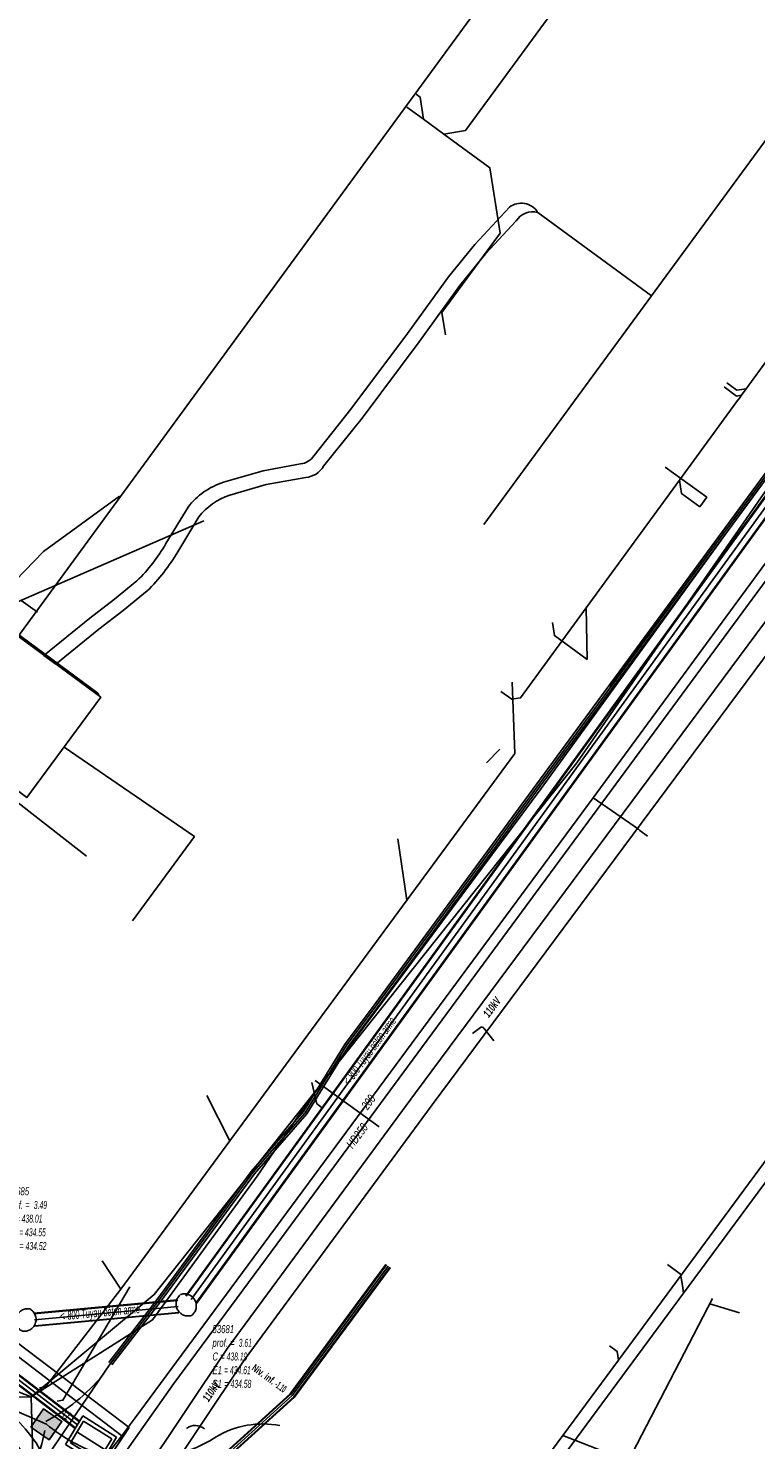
# Model space of a CAD drawing. Header units: metres. Extents: x 2695563 to 2696938, y 1260544 to 1262032.
# Tile 107 of 256: x 2696288 to 2696334, y 1261152 to 1261241. Entities that reach past the tile are written whole.
import ezdxf

# ---------------------------------------------------------------- set-up
doc = ezdxf.new("R2010")
doc.units = ezdxf.units.M
doc.header["$LTSCALE"] = 100
doc.linetypes.add('AUSGEZOGEN', pattern=[0])
doc.linetypes.add('STRICHLINIE2_S3', pattern=[0.25, 0.15, -0.1])
for name, color, linetype in [('Eau portable_Cadastre des conduites_Conduite', 171, 'AUSGEZOGEN'), ('Eau potable_Cadastre des conduites_Conduite_Texte', 171, 'AUSGEZOGEN'), ('EU_Cadastre des conduites', 24, 'AUSGEZOGEN'), ('EU_Cadastre des conduites – Texte', 7, 'AUSGEZOGEN'), ('EU_Cadastre des conduites_Regard normalisé – Texte', 24, 'AUSGEZOGEN'), ('EU_Cadastre des conduites_Regard – Ligne de détail', 24, 'AUSGEZOGEN'), ('EU_Cadastre des conduites_Regard – Polygone de détail', 24, 'AUSGEZOGEN'), ('EU_Cadastre des conduites_Texte entrée-sortie', 24, 'AUSGEZOGEN'), ('Gaz_Cadastre des conduites_Conduite', 32, 'AUSGEZOGEN'), ('Gaz_Cadastre des conduites_Conduite_Texte', 32, 'AUSGEZOGEN'), ('Réseau électrique_Cadastre des conduite_Bord du tracé', 1, 'AUSGEZOGEN'), ('Réseau électrique_Cadastre des conduite_Tronçon de tracé', 1, 'AUSGEZOGEN'), ('Réseau électrique_Cadastre des conduite_Tronçon de tracé_Texte', 1, 'AUSGEZOGEN'), ('Réseau électrique_Cadastre des conduites_Ouvrage_Surface-Ligne-Point', 1, 'AUSGEZOGEN'), ('Réseau électrique_Point altimétrique_Texte', 7, 'AUSGEZOGEN'), ('TV_Cadastre des conduites_CONDUITE', 92, 'AUSGEZOGEN'), ('Télécommunications_SW_Cadastre des conduites_Bord du tracé', 94, 'AUSGEZOGEN'), ('Télécommunications_SW_Cadastre des conduites_Ouvrage', 94, 'AUSGEZOGEN')]:
    doc.layers.add(name, color=color, linetype=linetype)
doc.styles.add('ARIAL', font='arial.ttf')
doc.styles.add('ARIALNARROW', font='ARIALN.TTF')
pattern_1 = [(0, (2708005, 1273150), (6075, 6075), [6075, -6075]), (90, (2708005, 1273150), (-6075, 6075), [6075, -6075])]

# ---------------------------------------------------------------- blocks, each defined once
blk = doc.blocks.new('COMPLEXOBJECT_1506')
at = {"layer": 'EU_Cadastre des conduites_Regard – Polygone de détail', "color": 24, "linetype": 'STRICHLINIE2_S3', "transparency": 33554687}
for centre, radius, start, end in [((6286.729, 11160.021), 0.747, 79.67683, 162.62796), ((6286.515, 11160.094), 0.748, 338.98881, 62.25825), ((6286.726, 11160.021), 0.744, 162.55055, 243.51954), ((6286.516, 11160.091), 0.746, 260.61363, 339.19206)]:
    blk.add_arc(centre, radius, start, end, dxfattribs=at)
blk = doc.blocks.new('COMPLEXOBJECT_1507')
at = {"layer": 'EU_Cadastre des conduites_Regard – Polygone de détail', "color": 24, "linetype": 'STRICHLINIE2_S3', "transparency": 33554687}
blk.add_line((6296.374, 11161.671), (6296.374, 11161.667), dxfattribs=at)
for centre, radius, start, end in [((6296.837, 11161.07), 0.756, 127.79042, 208.83478), ((6296.602, 11160.946), 0.76, 27.94863, 107.41938), ((6296.603, 11160.946), 0.759, 307.68189, 28.02231), ((6296.841, 11161.07), 0.759, 208.71338, 287.32985)]:
    blk.add_arc(centre, radius, start, end, dxfattribs=at)
blk = doc.blocks.new('COMPLEXOBJECT_1638')
at = {"layer": 'Réseau électrique_Cadastre des conduite_Bord du tracé', "color": 1, "linetype": 'AUSGEZOGEN', "transparency": 33554687}
for points in [[(6284.21, 11155.411), (6274.369, 11162.933), (6267.059, 11168.237), (6266.266, 11168.812), (6264.962, 11169.745), (6264.351, 11168.892)], [(6264.351, 11168.892), (6265.652, 11167.96), (6266.412, 11167.409), (6273.742, 11162.091), (6283.513, 11154.622)], [(6289.163, 11148.319), (6291.07, 11146.929), (6291.689, 11147.777), (6289.891, 11149.088)]]:
    blk.add_lwpolyline(points, dxfattribs=at)
for centre, radius, start, end in [((6275.705, 11143.994), 14.236, 35.7164, 53.31629), ((6275.273, 11143.549), 13.802, 35.69782, 53.34536), ((6296.537, 11157.075), 11.448, 208.55688, 229.89831), ((6297.109, 11157.663), 11.209, 208.55814, 229.91196)]:
    blk.add_arc(centre, radius, start, end, dxfattribs=at)
blk = doc.blocks.new('COMPLEXOBJECT_1780')
at = {"layer": 'Réseau électrique_Cadastre des conduite_Bord du tracé', "color": 1, "linetype": 'AUSGEZOGEN', "transparency": 33554687}
for p, q in [((6318.876, 11229.918), (6318.865, 11229.932)), ((6296.841, 11211.334), (6295.447, 11209.023)), ((6296.189, 11208.511), (6297.513, 11210.706))]:
    blk.add_line(p, q, dxfattribs=at)
for points in [[(6317.095, 11230.249), (6314.911, 11227.882), (6313.261, 11225.862), (6310.678, 11222.283), (6307.104, 11217.497), (6304.779, 11214.588)], [(6305.385, 11213.906), (6307.816, 11216.947), (6311.404, 11221.751), (6313.975, 11225.314), (6315.591, 11227.292), (6317.513, 11229.375)], [(6303.925, 11214.057), (6301.564, 11213.622), (6299.073, 11212.901)], [(6299.467, 11212.079), (6301.772, 11212.746), (6304.255, 11213.203)], [(6293.615, 11206.675), (6292.202, 11205.514), (6290.654, 11204.332), (6287.762, 11201.967), (6288.513, 11201.414)], [(6288.513, 11201.414), (6291.212, 11203.626), (6292.76, 11204.808), (6294.263, 11206.043)]]:
    blk.add_lwpolyline(points, dxfattribs=at)
for centre, radius, start, end in [((6317.834, 11229.273), 1.224, 32.56102, 127.13139), ((6318.562, 11228.724), 1.234, 75.25251, 148.19077), ((6303.852, 11215.126), 1.072, 273.88805, 329.85698), ((6304.158, 11214.618), 1.418, 273.90676, 329.8667), ((6300.572, 11208.393), 4.751, 108.39143, 141.75095), ((6300.794, 11208.113), 4.182, 108.50452, 141.68393), ((6285.987, 11214.515), 10.939, 314.21333, 329.86122), ((6286.175, 11214.34), 11.587, 314.26831, 329.79552)]:
    blk.add_arc(centre, radius, start, end, dxfattribs=at)
blk = doc.blocks.new('COMPLEXOBJECT_1954')
at = {"layer": 'Réseau électrique_Cadastre des conduite_Tronçon de tracé', "color": 1, "linetype": 'AUSGEZOGEN', "transparency": 33554687}
blk.add_line((6314.76, 11178.129), (6315.264, 11178.498), dxfattribs=at)
blk.add_arc((6315.357, 11178.373), 0.156, 35.3381, 126.6634, dxfattribs=at)
blk = doc.blocks.new('COMPLEXOBJECT_2766')
at = {"layer": 'Télécommunications_SW_Cadastre des conduites_Bord du tracé', "color": 94, "linetype": 'AUSGEZOGEN', "transparency": 33554687}
blk.add_line((6279.23, 11195.047), (6264.535, 11175.816), dxfattribs=at)
blk.add_lwpolyline([(6290.443, 11189.309), (6286.327, 11192.53), (6282.59, 11195.456)], dxfattribs=at)
blk.add_arc((6281.075, 11193.897), 2.174, 45.81783, 148.06268, dxfattribs=at)
blk = doc.blocks.new('COMPLEXOBJECT_2767')
at = {"layer": 'Télécommunications_SW_Cadastre des conduites_Bord du tracé', "color": 94, "linetype": 'AUSGEZOGEN', "transparency": 33554687}
blk.add_lwpolyline([(6291.944, 11157.307), (6291.94, 11157.303), (6286.181, 11148.814)], dxfattribs=at)
blk.add_arc((6275.389, 11155.366), 12.626, 328.73685, 349.62664, dxfattribs=at)
blk = doc.blocks.new('COMPLEXOBJECT_2786')
at = {"layer": 'Télécommunications_SW_Cadastre des conduites_Bord du tracé', "color": 94, "linetype": 'AUSGEZOGEN', "transparency": 33554687}
for centre, radius, start, end in [((6301.53, 11147.875), 5.628, 78.75671, 121.19897), ((6293.694, 11160.459), 9.197, 255.53079, 302.3419)]:
    blk.add_arc(centre, radius, start, end, dxfattribs=at)
blk = doc.blocks.new('COMPLEXOBJECT_2787')
at = {"layer": 'Télécommunications_SW_Cadastre des conduites_Bord du tracé', "color": 94, "linetype": 'AUSGEZOGEN', "transparency": 33554687}
blk.add_lwpolyline([(6264.884, 11168.462), (6267.722, 11167.239), (6282.381, 11155.882), (6287.916, 11153.484)], dxfattribs=at)
blk.add_arc((6294.92, 11162.011), 11.035, 230.60002, 251.37468, dxfattribs=at)

msp = doc.modelspace()

# ---------------------------------------------------------------- hatches: boundary and pattern name
at = {"layer": 'Réseau électrique_Cadastre des conduite_Bord du tracé', "lineweight": 18, "transparency": 33554687}
h = msp.add_hatch(dxfattribs=at)
h.set_pattern_fill('MUSTER', color=1, scale=6075, style=0, pattern_type=2)
h.set_pattern_definition(pattern_1)
h.paths.add_polyline_path([(2696294.878, 1261149.969), (2696295.936, 1261149.223), (2696301.355, 1261157.326), (2696313.199, 1261173.434), (2696335.16, 1261203.049), (2696352.396, 1261226.486), (2696414.375, 1261310.617), (2696416.694, 1261314.071), (2696422.608, 1261322.124), (2696425.685, 1261326.06), (2696428.764, 1261330), (2696434.868, 1261337.915), (2696433.878, 1261338.679), (2696427.778, 1261330.768), (2696421.496, 1261322.975), (2696415.566, 1261314.9), (2696413.199, 1261311.465), (2696351.348, 1261227.256), (2696334.132, 1261203.845), (2696312.153, 1261174.206), (2696300.298, 1261158.082)], flags=0)
h = msp.add_hatch(dxfattribs=at)
h.set_pattern_fill('MUSTER', color=1, scale=6075, style=0, pattern_type=2)
h.set_pattern_definition(pattern_1)
h.paths.add_polyline_path([(2696289.483, 1261201.224), (2696292.182, 1261203.436), (2696293.73, 1261204.618), (2696295.233, 1261205.853), (2696295.305, 1261205.924), (2696295.377, 1261205.996), (2696295.448, 1261206.068), (2696295.518, 1261206.141), (2696295.588, 1261206.214), (2696295.657, 1261206.288), (2696295.725, 1261206.363), (2696295.793, 1261206.438), (2696295.86, 1261206.514), (2696295.927, 1261206.591), (2696295.992, 1261206.668), (2696296.057, 1261206.746), (2696296.122, 1261206.824), (2696296.185, 1261206.902), (2696296.248, 1261206.982), (2696296.311, 1261207.062), (2696296.372, 1261207.142), (2696296.433, 1261207.223), (2696296.494, 1261207.304), (2696296.553, 1261207.386), (2696296.612, 1261207.469), (2696296.67, 1261207.552), (2696296.727, 1261207.635), (2696296.784, 1261207.719), (2696296.84, 1261207.804), (2696296.895, 1261207.889), (2696296.949, 1261207.974), (2696297.003, 1261208.06), (2696297.056, 1261208.147), (2696297.108, 1261208.234), (2696297.159, 1261208.321), (2696298.483, 1261210.516), (2696298.532, 1261210.577), (2696298.582, 1261210.637), (2696298.633, 1261210.696), (2696298.686, 1261210.754), (2696298.739, 1261210.811), (2696298.794, 1261210.867), (2696298.849, 1261210.922), (2696298.906, 1261210.976), (2696298.963, 1261211.029), (2696299.022, 1261211.08), (2696299.081, 1261211.131), (2696299.141, 1261211.181), (2696299.203, 1261211.229), (2696299.265, 1261211.276), (2696299.328, 1261211.322), (2696299.392, 1261211.367), (2696299.457, 1261211.411), (2696299.522, 1261211.453), (2696299.589, 1261211.495), (2696299.656, 1261211.535), (2696299.724, 1261211.573), (2696299.792, 1261211.611), (2696299.861, 1261211.647), (2696299.931, 1261211.682), (2696300.002, 1261211.716), (2696300.073, 1261211.748), (2696300.145, 1261211.779), (2696300.217, 1261211.808), (2696300.29, 1261211.837), (2696300.363, 1261211.864), (2696300.437, 1261211.889), (2696302.742, 1261212.556), (2696305.225, 1261213.013), (2696305.27, 1261213.017), (2696305.314, 1261213.022), (2696305.358, 1261213.028), (2696305.402, 1261213.036), (2696305.446, 1261213.046), (2696305.489, 1261213.056), (2696305.532, 1261213.068), (2696305.575, 1261213.082), (2696305.617, 1261213.097), (2696305.659, 1261213.113), (2696305.7, 1261213.13), (2696305.74, 1261213.149), (2696305.78, 1261213.169), (2696305.82, 1261213.19), (2696305.859, 1261213.212), (2696305.896, 1261213.236), (2696305.934, 1261213.26), (2696305.97, 1261213.286), (2696306.006, 1261213.313), (2696306.04, 1261213.342), (2696306.074, 1261213.371), (2696306.107, 1261213.401), (2696306.139, 1261213.433), (2696306.17, 1261213.465), (2696306.199, 1261213.498), (2696306.228, 1261213.532), (2696306.256, 1261213.567), (2696306.282, 1261213.603), (2696306.308, 1261213.64), (2696306.332, 1261213.678), (2696306.355, 1261213.716), (2696308.786, 1261216.757), (2696312.374, 1261221.561), (2696314.945, 1261225.124), (2696316.561, 1261227.102), (2696318.483, 1261229.185), (2696318.511, 1261229.228), (2696318.54, 1261229.269), (2696318.571, 1261229.309), (2696318.603, 1261229.348), (2696318.638, 1261229.385), (2696318.673, 1261229.421), (2696318.71, 1261229.456), (2696318.749, 1261229.489), (2696318.789, 1261229.52), (2696318.83, 1261229.55), (2696318.872, 1261229.578), (2696318.916, 1261229.604), (2696318.96, 1261229.628), (2696319.005, 1261229.651), (2696319.052, 1261229.671), (2696319.099, 1261229.69), (2696319.147, 1261229.707), (2696319.195, 1261229.722), (2696319.244, 1261229.735), (2696319.294, 1261229.745), (2696319.343, 1261229.754), (2696319.394, 1261229.761), (2696319.444, 1261229.766), (2696319.495, 1261229.768), (2696319.545, 1261229.769), (2696319.596, 1261229.767), (2696319.647, 1261229.763), (2696319.697, 1261229.758), (2696319.747, 1261229.75), (2696319.797, 1261229.74), (2696319.846, 1261229.728), (2696319.835, 1261229.742), (2696319.798, 1261229.796), (2696319.759, 1261229.848), (2696319.717, 1261229.898), (2696319.672, 1261229.945), (2696319.625, 1261229.99), (2696319.576, 1261230.033), (2696319.524, 1261230.072), (2696319.471, 1261230.109), (2696319.415, 1261230.143), (2696319.358, 1261230.174), (2696319.299, 1261230.202), (2696319.239, 1261230.227), (2696319.177, 1261230.249), (2696319.115, 1261230.267), (2696319.051, 1261230.282), (2696318.987, 1261230.293), (2696318.923, 1261230.301), (2696318.858, 1261230.306), (2696318.792, 1261230.307), (2696318.727, 1261230.305), (2696318.662, 1261230.299), (2696318.598, 1261230.29), (2696318.534, 1261230.277), (2696318.471, 1261230.261), (2696318.409, 1261230.242), (2696318.348, 1261230.219), (2696318.288, 1261230.193), (2696318.23, 1261230.164), (2696318.173, 1261230.132), (2696318.118, 1261230.097), (2696318.065, 1261230.059), (2696315.881, 1261227.692), (2696314.231, 1261225.672), (2696311.648, 1261222.093), (2696308.074, 1261217.307), (2696305.749, 1261214.398), (2696305.732, 1261214.369), (2696305.713, 1261214.341), (2696305.694, 1261214.313), (2696305.674, 1261214.286), (2696305.653, 1261214.259), (2696305.631, 1261214.233), (2696305.609, 1261214.208), (2696305.585, 1261214.184), (2696305.561, 1261214.16), (2696305.537, 1261214.137), (2696305.511, 1261214.115), (2696305.485, 1261214.094), (2696305.458, 1261214.073), (2696305.431, 1261214.054), (2696305.402, 1261214.035), (2696305.374, 1261214.017), (2696305.345, 1261214), (2696305.315, 1261213.984), (2696305.285, 1261213.969), (2696305.254, 1261213.955), (2696305.223, 1261213.942), (2696305.191, 1261213.93), (2696305.159, 1261213.919), (2696305.127, 1261213.909), (2696305.095, 1261213.9), (2696305.062, 1261213.892), (2696305.029, 1261213.885), (2696304.996, 1261213.879), (2696304.962, 1261213.874), (2696304.929, 1261213.87), (2696304.895, 1261213.867), (2696302.534, 1261213.432), (2696300.043, 1261212.711), (2696299.959, 1261212.682), (2696299.875, 1261212.652), (2696299.792, 1261212.619), (2696299.709, 1261212.586), (2696299.627, 1261212.551), (2696299.546, 1261212.514), (2696299.465, 1261212.476), (2696299.385, 1261212.436), (2696299.306, 1261212.395), (2696299.228, 1261212.352), (2696299.15, 1261212.308), (2696299.073, 1261212.262), (2696298.998, 1261212.215), (2696298.923, 1261212.166), (2696298.849, 1261212.117), (2696298.776, 1261212.065), (2696298.704, 1261212.013), (2696298.633, 1261211.959), (2696298.563, 1261211.903), (2696298.494, 1261211.847), (2696298.426, 1261211.789), (2696298.359, 1261211.73), (2696298.293, 1261211.669), (2696298.229, 1261211.608), (2696298.165, 1261211.545), (2696298.103, 1261211.481), (2696298.042, 1261211.416), (2696297.983, 1261211.349), (2696297.924, 1261211.282), (2696297.867, 1261211.214), (2696297.811, 1261211.144), (2696296.417, 1261208.833), (2696296.368, 1261208.75), (2696296.319, 1261208.667), (2696296.269, 1261208.585), (2696296.218, 1261208.503), (2696296.166, 1261208.422), (2696296.114, 1261208.341), (2696296.061, 1261208.26), (2696296.007, 1261208.18), (2696295.952, 1261208.101), (2696295.897, 1261208.022), (2696295.841, 1261207.943), (2696295.785, 1261207.865), (2696295.727, 1261207.788), (2696295.669, 1261207.711), (2696295.611, 1261207.634), (2696295.552, 1261207.558), (2696295.492, 1261207.483), (2696295.431, 1261207.408), (2696295.37, 1261207.334), (2696295.308, 1261207.26), (2696295.245, 1261207.187), (2696295.182, 1261207.114), (2696295.118, 1261207.042), (2696295.054, 1261206.97), (2696294.989, 1261206.899), (2696294.923, 1261206.829), (2696294.856, 1261206.759), (2696294.79, 1261206.689), (2696294.722, 1261206.621), (2696294.654, 1261206.553), (2696294.585, 1261206.485), (2696293.172, 1261205.324), (2696291.624, 1261204.142), (2696288.732, 1261201.777)], flags=0)
h = msp.add_hatch(dxfattribs=at)
h.set_pattern_fill('MUSTER', color=1, scale=6075, style=0, pattern_type=2)
h.set_pattern_definition(pattern_1)
h.paths.add_polyline_path([(2696265.321, 1261168.702), (2696266.622, 1261167.77), (2696267.382, 1261167.219), (2696274.712, 1261161.901), (2696284.483, 1261154.432), (2696284.593, 1261154.35), (2696284.701, 1261154.266), (2696284.809, 1261154.182), (2696284.916, 1261154.096), (2696285.023, 1261154.009), (2696285.128, 1261153.921), (2696285.233, 1261153.833), (2696285.336, 1261153.743), (2696285.439, 1261153.652), (2696285.541, 1261153.56), (2696285.642, 1261153.467), (2696285.742, 1261153.373), (2696285.841, 1261153.278), (2696285.939, 1261153.183), (2696286.036, 1261153.086), (2696286.132, 1261152.988), (2696286.227, 1261152.889), (2696286.321, 1261152.79), (2696286.414, 1261152.689), (2696286.507, 1261152.588), (2696286.598, 1261152.485), (2696286.688, 1261152.382), (2696286.777, 1261152.278), (2696286.865, 1261152.172), (2696286.952, 1261152.066), (2696287.038, 1261151.96), (2696287.123, 1261151.852), (2696287.207, 1261151.743), (2696287.29, 1261151.634), (2696287.371, 1261151.524), (2696287.452, 1261151.413), (2696287.518, 1261151.293), (2696287.586, 1261151.173), (2696287.656, 1261151.054), (2696287.727, 1261150.936), (2696287.799, 1261150.819), (2696287.872, 1261150.703), (2696287.947, 1261150.588), (2696288.024, 1261150.473), (2696288.101, 1261150.36), (2696288.18, 1261150.247), (2696288.261, 1261150.136), (2696288.343, 1261150.025), (2696288.426, 1261149.915), (2696288.51, 1261149.807), (2696288.596, 1261149.699), (2696288.683, 1261149.593), (2696288.771, 1261149.487), (2696288.861, 1261149.383), (2696288.951, 1261149.279), (2696289.043, 1261149.177), (2696289.137, 1261149.076), (2696289.231, 1261148.976), (2696289.327, 1261148.877), (2696289.423, 1261148.779), (2696289.521, 1261148.683), (2696289.621, 1261148.588), (2696289.721, 1261148.493), (2696289.822, 1261148.4), (2696289.925, 1261148.309), (2696290.028, 1261148.218), (2696290.133, 1261148.129), (2696292.04, 1261146.739), (2696292.659, 1261147.587), (2696290.861, 1261148.898), (2696290.758, 1261148.985), (2696290.657, 1261149.074), (2696290.556, 1261149.164), (2696290.457, 1261149.255), (2696290.359, 1261149.347), (2696290.262, 1261149.441), (2696290.166, 1261149.535), (2696290.071, 1261149.631), (2696289.977, 1261149.728), (2696289.885, 1261149.826), (2696289.793, 1261149.925), (2696289.703, 1261150.025), (2696289.614, 1261150.126), (2696289.526, 1261150.228), (2696289.44, 1261150.332), (2696289.355, 1261150.436), (2696289.271, 1261150.541), (2696289.188, 1261150.648), (2696289.107, 1261150.755), (2696289.027, 1261150.864), (2696288.948, 1261150.973), (2696288.87, 1261151.083), (2696288.794, 1261151.194), (2696288.719, 1261151.306), (2696288.646, 1261151.419), (2696288.574, 1261151.533), (2696288.503, 1261151.648), (2696288.434, 1261151.763), (2696288.366, 1261151.88), (2696288.299, 1261151.997), (2696288.234, 1261152.115), (2696288.151, 1261152.229), (2696288.067, 1261152.342), (2696287.982, 1261152.455), (2696287.896, 1261152.566), (2696287.808, 1261152.677), (2696287.72, 1261152.787), (2696287.63, 1261152.896), (2696287.54, 1261153.004), (2696287.448, 1261153.111), (2696287.355, 1261153.218), (2696287.261, 1261153.323), (2696287.166, 1261153.428), (2696287.071, 1261153.531), (2696286.974, 1261153.634), (2696286.876, 1261153.735), (2696286.777, 1261153.836), (2696286.677, 1261153.935), (2696286.576, 1261154.034), (2696286.474, 1261154.131), (2696286.371, 1261154.228), (2696286.268, 1261154.324), (2696286.163, 1261154.418), (2696286.057, 1261154.512), (2696285.951, 1261154.604), (2696285.843, 1261154.695), (2696285.735, 1261154.786), (2696285.626, 1261154.875), (2696285.516, 1261154.963), (2696285.405, 1261155.05), (2696285.293, 1261155.136), (2696285.18, 1261155.221), (2696275.339, 1261162.743), (2696268.029, 1261168.047), (2696267.236, 1261168.622), (2696265.932, 1261169.555)], flags=0)
at = {"layer": 'Réseau électrique_Cadastre des conduites_Ouvrage_Surface-Ligne-Point', "lineweight": 18, "transparency": 33554687}
h = msp.add_hatch(dxfattribs=at)
h.set_pattern_fill('MUSTER', color=1, scale=4050, style=0, pattern_type=2)
h.set_pattern_definition([(0, (2703955, 1269100), (4050, 4050), [4050, -4050]), (90, (2703955, 1269100), (-4050, 4050), [4050, -4050])])
h.paths.add_polyline_path([(2696284.843, 1261192.21), (2696286.128, 1261193.956), (2696287.658, 1261192.83), (2696292.306, 1261199.147), (2696285.484, 1261204.166), (2696281.632, 1261198.931), (2696283.001, 1261197.923), (2696280.921, 1261195.096)], flags=0)
at = {"layer": 'Télécommunications_SW_Cadastre des conduites_Ouvrage', "transparency": 33554687}
msp.add_hatch(color=7, dxfattribs=at).paths.add_polyline_path([(2696287.912, 1261153.117), (2696289.063, 1261152.32), (2696289.86, 1261153.471), (2696288.708, 1261154.268)])

# ---------------------------------------------------------------- linework, layer by layer
at = {"layer": 'Eau portable_Cadastre des conduites_Conduite', "color": 7, "linetype": 'AUSGEZOGEN', "transparency": 33554687}
for points in [[(2696350.225, 1261229.441), (2696323.339, 1261192.795), (2696295.722, 1261155.386), (2696294.476, 1261153.698), (2696294.164, 1261153.277), (2696293.642, 1261152.569)], [(2696196.452, 1261226.935), (2696196.69, 1261226.752), (2696227.415, 1261203.19), (2696227.955, 1261202.776), (2696228.52, 1261202.345), (2696244.356, 1261190.265), (2696251.172, 1261185.037), (2696265.012, 1261174.379), (2696265.171, 1261174.258), (2696265.819, 1261173.772), (2696272.459, 1261168.786), (2696280.159, 1261162.893), (2696289.92, 1261155.406)], [(2696323.339, 1261192.795), (2696326.185, 1261190.831), (2696326.288, 1261190.752), (2696326.764, 1261190.386)], [(2696293.642, 1261152.569), (2696292.568, 1261153.387), (2696289.92, 1261155.406)], [(2696290.511, 1261148.704), (2696291.007, 1261149.382), (2696291.631, 1261150.236), (2696292.062, 1261150.557), (2696293.642, 1261152.569)]]:
    msp.add_lwpolyline(points, dxfattribs=at)
at = {"layer": 'EU_Cadastre des conduites', "color": 24, "linetype": 'AUSGEZOGEN', "transparency": 33554687}
for p, q in [((2696311.598, 1261236.364), (2696312.271, 1261235.872)), ((2696288.315, 1261204.504), (2696287.299, 1261205.252)), ((2696322.963, 1261201.524), (2696322.905, 1261204.778)), ((2696291.496, 1261199.743), (2696291.492, 1261199.868)), ((2696316.614, 1261195.005), (2696317.467, 1261195.88)), ((2696311.024, 1261190.215), (2696311.597, 1261186.344)), ((2696344.307, 1261182.286), (2696329.033, 1261161.558)), ((2696309.847, 1261172.052), (2696305.825, 1261174.98)), ((2696298.997, 1261174.028), (2696300.439, 1261171.167)), ((2696300.439, 1261171.167), (2696293.568, 1261161.821)), ((2696292.393, 1261163.599), (2696293.568, 1261161.821)), ((2696330.853, 1261161.219), (2696321.246, 1261142.658)), ((2696332.556, 1261160.326), (2696330.682, 1261160.883)), ((2696324.389, 1261151.42), (2696321.426, 1261152.583))]:
    msp.add_line(p, q, dxfattribs=at)
at = {"layer": 'EU_Cadastre des conduites', "linetype": 'AUSGEZOGEN', "transparency": 33554687}
for p, q in [((2696338.216, 1261217.409), (2696297.66, 1261161.401)), ((2696338.233, 1261217.397), (2696297.677, 1261161.389)), ((2696338.25, 1261217.384), (2696297.694, 1261161.376)), ((2696338.864, 1261216.94), (2696298.308, 1261160.932)), ((2696338.881, 1261216.927), (2696298.325, 1261160.919)), ((2696338.898, 1261216.915), (2696298.342, 1261160.907)), ((2696290.99, 1261153.43), (2696235.593, 1261195.846)), ((2696291.002, 1261153.445), (2696235.605, 1261195.861)), ((2696291.014, 1261153.461), (2696235.617, 1261195.877)), ((2696290.686, 1261153.033), (2696235.289, 1261195.449)), ((2696290.698, 1261153.049), (2696235.301, 1261195.465)), ((2696290.71, 1261153.064), (2696235.313, 1261195.48)), ((2696310.281, 1261163.371), (2696304.254, 1261155.218)), ((2696310.297, 1261163.359), (2696304.268, 1261155.204)), ((2696310.313, 1261163.347), (2696304.283, 1261155.191)), ((2696310.523, 1261163.193), (2696304.477, 1261155.015)), ((2696310.539, 1261163.181), (2696304.492, 1261155.002)), ((2696310.555, 1261163.169), (2696304.506, 1261154.988)), ((2696297.153, 1261161.149), (2696288.084, 1261160.308)), ((2696297.155, 1261161.128), (2696288.086, 1261160.287)), ((2696297.157, 1261161.108), (2696288.088, 1261160.267)), ((2696297.227, 1261160.352), (2696288.158, 1261159.511)), ((2696297.229, 1261160.332), (2696288.16, 1261159.491)), ((2696297.231, 1261160.311), (2696288.162, 1261159.47)), ((2696304.254, 1261155.218), (2696298.352, 1261149.881)), ((2696304.268, 1261155.204), (2696298.368, 1261149.869)), ((2696304.283, 1261155.191), (2696298.384, 1261149.857)), ((2696304.477, 1261155.015), (2696298.594, 1261149.695)), ((2696304.492, 1261155.002), (2696298.61, 1261149.683)), ((2696304.506, 1261154.988), (2696298.626, 1261149.671))]:
    msp.add_line(p, q, dxfattribs=at)
at = {"layer": 'EU_Cadastre des conduites', "color": 255, "transparency": 33554687}
for p, q in [((2696338.557, 1261217.162), (2696298.001, 1261161.154)), ((2696290.85, 1261153.247), (2696235.453, 1261195.663)), ((2696310.418, 1261163.27), (2696304.38, 1261155.103)), ((2696297.192, 1261160.73), (2696288.123, 1261159.889)), ((2696304.38, 1261155.103), (2696298.489, 1261149.776))]:
    msp.add_line(p, q, dxfattribs=at)
at = {"layer": 'EU_Cadastre des conduites', "color": 24, "linetype": 'AUSGEZOGEN', "transparency": 33554687}
for points in [[(2696313.918, 1261234.668), (2696315.29, 1261234.881), (2696327.43, 1261251.481)], [(2696312.189, 1261237.172), (2696312.432, 1261236.994), (2696312.649, 1261235.596)], [(2696312.271, 1261235.872), (2696312.649, 1261235.596), (2696313.918, 1261234.668)], [(2696314.031, 1261222.011), (2696313.812, 1261223.422), (2696317.469, 1261228.423), (2696316.83, 1261232.538), (2696313.918, 1261234.668)], [(2696332.508, 1261217.949), (2696332.684, 1261218.192), (2696332.979, 1261218.596), (2696334.393, 1261220.535), (2696334.951, 1261220.622), (2696336.236, 1261219.681)], [(2696331.755, 1261218.971), (2696332.392, 1261218.504), (2696332.979, 1261218.596)], [(2696331.586, 1261218.723), (2696332.377, 1261218.144), (2696332.684, 1261218.192)], [(2696317.528, 1261199.518), (2696318.21, 1261199.018), (2696318.769, 1261199.105), (2696322.905, 1261204.778), (2696328.779, 1261212.835), (2696332.507, 1261217.949)], [(2696327.879, 1261213.659), (2696330.495, 1261211.755), (2696330.057, 1261211.155)], [(2696330.057, 1261211.155), (2696328.909, 1261211.995), (2696328.779, 1261212.835)], [(2696298.809, 1261210.279), (2696285.321, 1261204.409), (2696284.273, 1261203.961), (2696277.714, 1261194.998), (2696278.355, 1261190.827)], [(2696292.206, 1261199.231), (2696292.124, 1261199.405), (2696285.34, 1261204.397)], [(2696320.782, 1261203.864), (2696320.894, 1261203.039), (2696322.963, 1261201.524)], [(2696318.238, 1261200.105), (2696318.395, 1261195.592), (2696300.439, 1261171.167)], [(2696338.887, 1261176.279), (2696338.724, 1261176.058), (2696334.357, 1261170.132), (2696324.926, 1261157.333), (2696321.426, 1261152.583), (2696318.631, 1261148.79), (2696318.482, 1261148.416)], [(2696305.606, 1261174.84), (2696305.933, 1261173.507), (2696306.269, 1261173.245)], [(2696328.022, 1261163.375), (2696328.848, 1261162.767), (2696328.961, 1261162.052), (2696329.033, 1261161.558)], [(2696294.144, 1261161.967), (2696289.928, 1261154.805), (2696289.559, 1261154.742)], [(2696293.568, 1261161.821), (2696288.822, 1261155.655), (2696288.446, 1261155.588)], [(2696329.033, 1261161.558), (2696313.306, 1261140.215), (2696312.95, 1261139.892)], [(2696324.364, 1261158.244), (2696324.842, 1261157.889), (2696324.926, 1261157.333)]]:
    msp.add_lwpolyline(points, dxfattribs=at)
at = {"layer": 'EU_Cadastre des conduites_Regard – Ligne de détail', "color": 24, "linetype": 'STRICHLINIE2_S3', "transparency": 33554687}
msp.add_line((2696292.59, 1261151.688), (2696290.811, 1261152.813), dxfattribs=at)
at = {"layer": 'EU_Cadastre des conduites_Regard – Ligne de détail', "color": 24, "linetype": 'AUSGEZOGEN', "transparency": 33554687}
msp.add_lwpolyline([(2696336.373, 1261270.369), (2696310.965, 1261235.626), (2696281.386, 1261195.2)], dxfattribs=at)
at = {"layer": 'EU_Cadastre des conduites_Regard – Polygone de détail', "color": 24, "linetype": 'STRICHLINIE2_S3', "transparency": 33554687}
for points in [[(2696291.189, 1261153.816), (2696290.094, 1261152.023), (2696292.232, 1261150.672), (2696293.311, 1261152.474), (2696291.189, 1261153.816)], [(2696291.225, 1261153.492), (2696290.394, 1261152.13), (2696292.169, 1261151.008), (2696293.011, 1261152.368), (2696291.225, 1261153.492)]]:
    msp.add_lwpolyline(points, close=True, dxfattribs=at)
at = {"layer": 'Gaz_Cadastre des conduites_Conduite', "color": 32, "linetype": 'AUSGEZOGEN', "transparency": 33554687}
for points in [[(2696296.905, 1261155.868), (2696303.394, 1261164.661), (2696350.009, 1261227.949), (2696413.963, 1261314.987), (2696415.142, 1261316.494)], [(2696292.43, 1261154.342), (2696274.807, 1261167.709), (2696252.452, 1261184.767), (2696247.101, 1261188.85), (2696245.196, 1261190.32), (2696235.732, 1261197.568), (2696197.648, 1261226.802), (2696196.417, 1261227.747)], [(2696296.905, 1261155.868), (2696293.349, 1261150.788), (2696287.469, 1261141.91), (2696238.216, 1261069.009), (2696236.425, 1261066.353), (2696229.484, 1261056.103), (2696202.669, 1261016.583), (2696195.242, 1261006.784), (2696186.577, 1260995.709)], [(2696292.43, 1261154.342), (2696294.092, 1261153.08), (2696284.31, 1261138.44), (2696275.3, 1261125.13), (2696267.29, 1261113.28), (2696259.117, 1261101.082), (2696254.92, 1261094.97)]]:
    msp.add_lwpolyline(points, dxfattribs=at)
at = {"layer": 'Réseau électrique_Cadastre des conduite_Bord du tracé', "color": 1, "linetype": 'AUSGEZOGEN', "transparency": 33554687}
msp.add_lwpolyline([(2696294.878, 1261149.969), (2696295.936, 1261149.223), (2696301.355, 1261157.326), (2696313.199, 1261173.434), (2696335.16, 1261203.049), (2696352.396, 1261226.486), (2696414.375, 1261310.617), (2696416.694, 1261314.071), (2696422.608, 1261322.124), (2696425.685, 1261326.06), (2696428.764, 1261330), (2696434.868, 1261337.915), (2696433.878, 1261338.679), (2696427.778, 1261330.768), (2696421.496, 1261322.975), (2696415.566, 1261314.9), (2696413.199, 1261311.465), (2696351.348, 1261227.256), (2696334.132, 1261203.845), (2696312.153, 1261174.206), (2696300.298, 1261158.082), (2696294.878, 1261149.969)], close=True, dxfattribs=at)
at = {"layer": 'Réseau électrique_Cadastre des conduite_Tronçon de tracé', "color": 1, "linetype": 'AUSGEZOGEN', "transparency": 33554687}
for p, q in [((2696327.021, 1261224.471), (2696342.514, 1261245.62)), ((2696319.846, 1261229.728), (2696327.021, 1261224.471)), ((2696316.451, 1261210.042), (2696327.021, 1261224.471)), ((2696316.455, 1261178.273), (2696317.072, 1261177.469))]:
    msp.add_line(p, q, dxfattribs=at)
msp.add_lwpolyline([(2696294.309, 1261185.054), (2696298.212, 1261190.359), (2696289.997, 1261196.008)], dxfattribs=at)
msp.add_arc((2696298.25, 1261152.311), 0.905, 49.25223, 127.01679, dxfattribs=at)
at = {"layer": 'Réseau électrique_Cadastre des conduites_Ouvrage_Surface-Ligne-Point', "color": 1, "linetype": 'AUSGEZOGEN', "transparency": 33554687}
msp.add_lwpolyline([(2696284.843, 1261192.21), (2696286.128, 1261193.956), (2696287.658, 1261192.83), (2696292.306, 1261199.147), (2696285.484, 1261204.166), (2696281.632, 1261198.931), (2696283.001, 1261197.923), (2696280.921, 1261195.096), (2696284.843, 1261192.21)], close=True, dxfattribs=at)
at = {"layer": 'TV_Cadastre des conduites_CONDUITE', "color": 92, "linetype": 'AUSGEZOGEN', "transparency": 33554687}
for points in [[(2695954.521, 1261432.817), (2695982.78, 1261401.523), (2696040.347, 1261343.241), (2696043.85, 1261339.695), (2696045.936, 1261332.298), (2696055.988, 1261322.246), (2696059.781, 1261323.763), (2696065.092, 1261322.246), (2696142.093, 1261264.021), (2696182.3, 1261233.107), (2696188.748, 1261226.788), (2696191.783, 1261223.814), (2696284.336, 1261154.968), (2696287.921, 1261155.02)], [(2696287.921, 1261155.02), (2696295.671, 1261161.475), (2696306.354, 1261174.922), (2696322.316, 1261195.013), (2696343.172, 1261225.072), (2696360.128, 1261249.512), (2696377.919, 1261273.669), (2696396.603, 1261299.825), (2696413.779, 1261321.931), (2696430.42, 1261342.855), (2696444.315, 1261357.095), (2696445.608, 1261358.838), (2696452.152, 1261367.661), (2696459.289, 1261374.957), (2696460.677, 1261379)], [(2696302.166, 1261168.93), (2696305.216, 1261173.387), (2696306.354, 1261174.922), (2696320.058, 1261193.397), (2696332.294, 1261210.272), (2696343.172, 1261225.072), (2696348.462, 1261232.27), (2696362.465, 1261251.088), (2696383.674, 1261279.711)], [(2696262.577, 1261173.925), (2696268.055, 1261181.53), (2696277.551, 1261195.407), (2696283.355, 1261202.828), (2696288.703, 1261208.328), (2696293.494, 1261211.836)], [(2696287.921, 1261155.02), (2696284.117, 1261156.492), (2696267.541, 1261169.178), (2696262.577, 1261173.925)], [(2696287.921, 1261155.02), (2696295.577, 1261159.873), (2696302.166, 1261168.93)], [(2696287.921, 1261155.02), (2696288.052, 1261150.637), (2696285.091, 1261145.926), (2696279.241, 1261137.78), (2696271.541, 1261126.545), (2696267.42, 1261120.279)]]:
    msp.add_lwpolyline(points, dxfattribs=at)
at = {"layer": 'Télécommunications_SW_Cadastre des conduites_Bord du tracé', "linetype": 'AUSGEZOGEN', "transparency": 33554687}
for p, q in [((2696324.339, 1261199.876), (2696340.261, 1261221.557)), ((2696340.257, 1261221.551), (2696324.387, 1261199.941)), ((2696324.541, 1261199.728), (2696340.455, 1261221.397)), ((2696340.459, 1261221.403), (2696324.589, 1261199.793)), ((2696324.387, 1261199.941), (2696309.316, 1261179.42)), ((2696324.589, 1261199.793), (2696309.516, 1261179.27)), ((2696309.316, 1261179.42), (2696307.713, 1261177.291)), ((2696309.516, 1261179.27), (2696307.919, 1261177.149)), ((2696307.713, 1261177.291), (2696305.083, 1261173.019)), ((2696307.919, 1261177.149), (2696305.285, 1261172.871)), ((2696305.083, 1261173.019), (2696301.797, 1261169.243)), ((2696305.285, 1261172.871), (2696301.993, 1261169.087)), ((2696301.797, 1261169.243), (2696295.842, 1261161.143)), ((2696301.993, 1261169.087), (2696296.042, 1261160.993)), ((2696295.842, 1261161.143), (2696292.815, 1261157.194)), ((2696296.042, 1261160.993), (2696293.013, 1261157.042))]:
    msp.add_line(p, q, dxfattribs=at)
at = {"layer": 'Télécommunications_SW_Cadastre des conduites_Bord du tracé', "color": 255, "transparency": 33554687}
for p, q in [((2696324.44, 1261199.802), (2696340.358, 1261221.477)), ((2696340.358, 1261221.477), (2696324.488, 1261199.867)), ((2696324.488, 1261199.867), (2696309.416, 1261179.345)), ((2696309.416, 1261179.345), (2696307.816, 1261177.22)), ((2696307.816, 1261177.22), (2696305.184, 1261172.945)), ((2696305.184, 1261172.945), (2696301.895, 1261169.165)), ((2696301.895, 1261169.165), (2696295.942, 1261161.068)), ((2696295.942, 1261161.068), (2696292.914, 1261157.118))]:
    msp.add_line(p, q, dxfattribs=at)
at = {"layer": 'Télécommunications_SW_Cadastre des conduites_Bord du tracé', "color": 94, "linetype": 'AUSGEZOGEN', "transparency": 33554687}
msp.add_arc((2696282.818, 1261164.544), 12.617, 298.58113, 319.48516, dxfattribs=at)
at = {"layer": 'Télécommunications_SW_Cadastre des conduites_Ouvrage', "color": 94, "transparency": 33554687}
msp.add_lwpolyline([(2696287.912, 1261153.117), (2696289.063, 1261152.32), (2696289.86, 1261153.471), (2696288.708, 1261154.268), (2696287.912, 1261153.117)], close=True, dxfattribs=at)

# ---------------------------------------------------------------- block references
at = {"layer": 'EU_Cadastre des conduites_Regard – Polygone de détail', "color": 24, "linetype": 'STRICHLINIE2_S3', "lineweight": -3, "transparency": 33554687}
for name in ['COMPLEXOBJECT_1507', 'COMPLEXOBJECT_1506']:
    msp.add_blockref(name, (2690000.97, 1249999.81), dxfattribs=at)
at = {"layer": 'Réseau électrique_Cadastre des conduite_Bord du tracé', "color": 1, "linetype": 'AUSGEZOGEN', "lineweight": -3, "transparency": 33554687}
for name in ['COMPLEXOBJECT_1780', 'COMPLEXOBJECT_1638']:
    msp.add_blockref(name, (2690000.97, 1249999.81), dxfattribs=at)
at = {"layer": 'Réseau électrique_Cadastre des conduite_Tronçon de tracé', "color": 1, "linetype": 'AUSGEZOGEN', "lineweight": -3, "transparency": 33554687}
msp.add_blockref('COMPLEXOBJECT_1954', (2690000.97, 1249999.81), dxfattribs=at)
at = {"layer": 'Télécommunications_SW_Cadastre des conduites_Bord du tracé', "color": 94, "linetype": 'AUSGEZOGEN', "lineweight": -3, "transparency": 33554687}
for name in ['COMPLEXOBJECT_2766', 'COMPLEXOBJECT_2787', 'COMPLEXOBJECT_2767', 'COMPLEXOBJECT_2786']:
    msp.add_blockref(name, (2690000.97, 1249999.81), dxfattribs=at)

# ---------------------------------------------------------------- texts
at = {"layer": 'Eau potable_Cadastre des conduites_Conduite_Texte', "color": 7, "transparency": 33554687, "insert": (2696309.18, 1261173.608), "char_height": 0.55426, "width": 1.10633, "attachment_point": 5, "rotation": 53.5635, "style": 'ARIAL'}
msp.add_mtext('\\A1;{\\fArial|i1|b0;\\H0.554263;\\W0.700000;\\C7;200}\\P', dxfattribs=at)
at = {"layer": 'EU_Cadastre des conduites – Texte', "color": 24, "transparency": 33554687, "char_height": 0.55705, "width": 6, "attachment_point": 5, "style": 'ARIAL'}
for insert, rotation in [((2696309.309, 1261176.784), 53.829), ((2696292.262, 1261160.267), 5.3559)]:
    msp.add_mtext('\\A1;{\\fArial|b0|i1|c0|p34;\\W0.7;< \\W0.49;800 Tuyau béton armé}', dxfattribs=dict(at, insert=insert, rotation=rotation))
at = {"layer": 'EU_Cadastre des conduites_Regard normalisé – Texte', "color": 24, "transparency": 33554687, "char_height": 0.50641, "attachment_point": 1, "line_spacing_factor": 1.024096, "style": 'ARIAL'}
for s, insert, width in [('\\A1;{\\fArial|b0|i1|c0|p34;\\W0.69427;53685}\\P{\\fArial|b0|i1|c0|p34;\\H0.99721x;\\W0.69427;prof. = \\W0.48599; 3.49}\\P{\\fArial|b0|i1|c0|p34;\\H0.99721x;\\W0.69427;C =\\W0.48599; 438.01}\\P{\\fArial|b0|i1|c0|p34;\\H0.99721x;\\W0.69427;E1 \\W0.48599;= 434.55}\\P{\\fArial|b0|i1|c0|p34;\\H0.99721x;\\W0.69427;S1 =\\W0.48599; 434.52}', (2696286.433, 1261168.24), 2.83713), ('\\A1;{\\fArial|b0|i1|c0|p34;\\W0.69446;53681}\\P{\\fArial|b0|i1|c0|p34;\\H0.99721x;\\W0.69446;prof. = \\W0.48612; 3.61}\\P{\\fArial|b0|i1|c0|p34;\\H0.99721x;\\W0.69446;C =\\W0.48612; 438.19}\\P{\\fArial|b0|i1|c0|p34;\\H0.99721x;\\W0.69446;E1 \\W0.48612;= 434.61}\\P{\\fArial|b0|i1|c0|p34;\\H0.99721x;\\W0.69446;S1 =\\W0.48612; 434.58}', (2696299.346, 1261159.546), 2.83444)]:
    msp.add_mtext(s, dxfattribs=dict(at, insert=insert, width=width))
at = {"layer": 'EU_Cadastre des conduites_Texte entrée-sortie', "color": 24, "transparency": 33554687, "insert": (2696289.654, 1261153.91), "char_height": 0.55705, "width": 0.85544, "attachment_point": 7, "rotation": 322.56, "style": 'ARIAL'}
msp.add_mtext('\\A1;{\\fArial|i1|b0;\\H0.557054;\\W0.700000;\\C24;A1}\\P', dxfattribs=at)
at = {"layer": 'Gaz_Cadastre des conduites_Conduite_Texte', "color": 32, "transparency": 33554687, "insert": (2696308.466, 1261171.485), "char_height": 0.55825, "width": 1.90938, "attachment_point": 5, "rotation": 53.6265, "style": 'ARIAL'}
msp.add_mtext('\\A1;{\\fArial|i1|b0;\\H0.558250;\\W0.700000;\\C32;HD250}\\P', dxfattribs=at)
at = {"layer": 'Réseau électrique_Cadastre des conduite_Tronçon de tracé_Texte', "color": 1, "transparency": 33554687, "char_height": 0.5075, "width": 1.34542, "attachment_point": 5, "style": 'ARIALNARROW'}
for insert, rotation in [((2696316.963, 1261179.593), 53.442), ((2696299.269, 1261155.366), 56.2428)]:
    msp.add_mtext('\\A1;{\\fArial Narrow|i1|b1;\\H0.507500;\\W0.700000;\\C1;110kV}\\P', dxfattribs=dict(at, insert=insert, rotation=rotation))
at = {"layer": 'Réseau électrique_Point altimétrique_Texte', "color": 1, "transparency": 33554687, "insert": (2696301.916, 1261156.93), "char_height": 0.45675, "width": 6, "attachment_point": 4, "rotation": 323.6742, "style": 'ARIALNARROW'}
msp.add_mtext('\\A1;{\\fArial Narrow|b1|i0|c0|p34;\\H1x;\\W0.7;Niv. inf. \\W0.49;-1.10}', dxfattribs=at)

doc.saveas('drawing.dxf')
